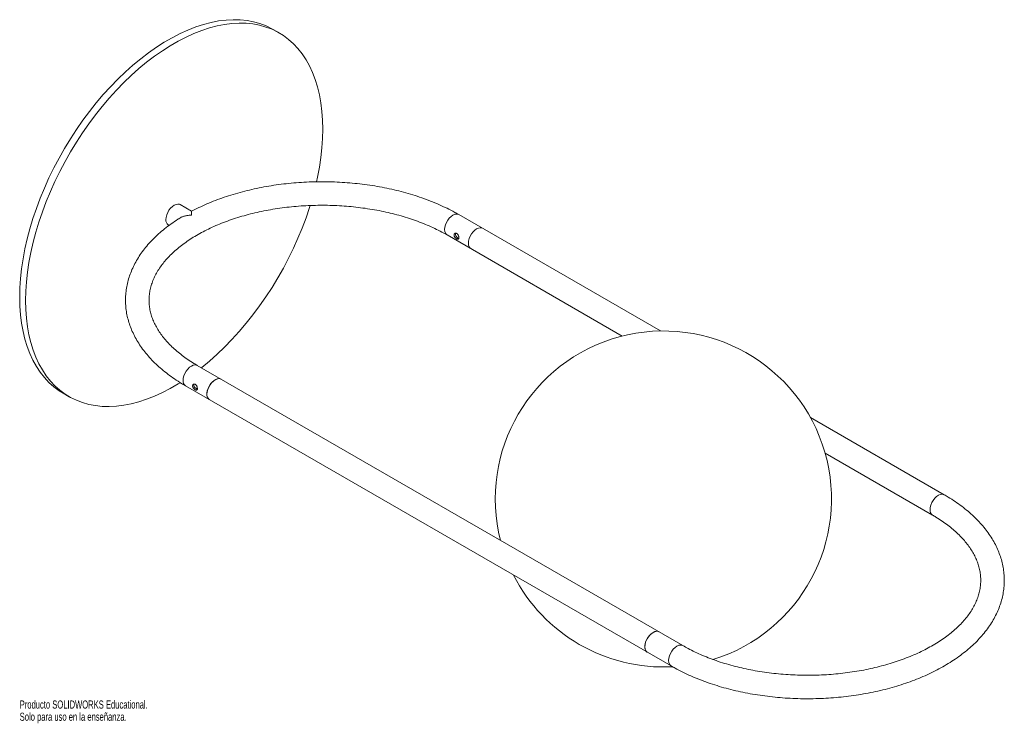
# Paper-space layout '_Isométrica' of a CAD drawing. Header units: millimetres. Extents: x -343 to 243, y -248 to 171.
import ezdxf

# ---------------------------------------------------------------- set-up
doc = ezdxf.new("R2010")
doc.units = ezdxf.units.MM
doc.styles.add('SLDTEXTSTYLE0', font='TXT', dxfattribs={"width": 0.7})

psp = doc.layouts.new('_Isométrica')

# ---------------------------------------------------------------- linework, layer by layer
at = {"color": 7, "linetype": 'Continuous', "lineweight": 15}
for p, q in [((-188.17, 163.16), (-191.71, 165.2)), ((-240.34, 57.02), (-247.17, 60.97)), ((38.69, -14.25), (-81.35, 55.05)), ((-254.17, 48.84), (-253.73, 48.59)), ((-88.35, 42.92), (15.93, -17.28)), ((51.94, -201.51), (-236.92, -34.76)), ((-316.7, -51.31), (-313.16, -53.35)), ((-243.92, -46.88), (44.94, -213.63)), ((207.5, -111.7), (127.84, -65.72)), ((136.61, -86.94), (200.5, -123.83))]:
    psp.add_line(p, q, dxfattribs=at)
at = {"color": 7, "linetype": 'Continuous', "lineweight": 15, "flags": 128}
for points in [[(-191.71, 165.2), (-192.54, 165.67), (-196, 167.36), (-199.62, 168.74), (-203.4, 169.8), (-207.32, 170.54), (-211.38, 170.95), (-215.55, 171.05), (-219.84, 170.82), (-224.22, 170.27), (-228.69, 169.4), (-233.23, 168.21), (-237.83, 166.7), (-242.47, 164.88), (-247.15, 162.76), (-251.85, 160.33), (-256.56, 157.62), (-261.26, 154.62), (-265.94, 151.34), (-270.58, 147.79), (-275.18, 143.99), (-279.72, 139.94), (-284.19, 135.65), (-288.57, 131.14), (-292.86, 126.42), (-297.03, 121.5), (-301.09, 116.41), (-305.01, 111.14), (-308.79, 105.72), (-312.41, 100.16), (-315.87, 94.47), (-319.15, 88.69), (-322.25, 82.81), (-325.16, 76.86), (-327.86, 70.85), (-330.36, 64.8), (-332.64, 58.73), (-334.69, 52.65), (-336.52, 46.59), (-338.12, 40.56), (-339.48, 34.57), (-340.6, 28.65), (-341.47, 22.8), (-342.09, 17.06), (-342.47, 11.42), (-342.59, 5.92)], [(-165.99, 74.54), (-165.4, 77.28), (-164.28, 83.2), (-163.41, 89.04), (-162.78, 94.79), (-162.41, 100.42), (-162.28, 105.93), (-162.41, 111.29), (-162.78, 116.49), (-163.41, 121.51), (-164.28, 126.35), (-165.4, 130.99), (-166.75, 135.4), (-168.35, 139.59), (-170.18, 143.54), (-172.24, 147.24), (-174.52, 150.68), (-177.01, 153.85), (-179.72, 156.73), (-182.63, 159.33), (-185.72, 161.63), (-189.01, 163.63), (-192.46, 165.32), (-196.09, 166.69), (-199.86, 167.75), (-203.79, 168.49), (-207.84, 168.91), (-212.02, 169.01), (-216.3, 168.78), (-220.68, 168.23), (-225.15, 167.36), (-229.69, 166.16), (-234.29, 164.66), (-238.94, 162.84), (-243.62, 160.72), (-248.32, 158.29), (-253.02, 155.58), (-257.72, 152.57), (-262.4, 149.3), (-267.05, 145.75), (-271.65, 141.95), (-276.19, 137.89), (-280.65, 133.61), (-285.04, 129.1), (-289.32, 124.38), (-293.5, 119.46), (-297.55, 114.36), (-301.47, 109.1), (-305.25, 103.68), (-308.87, 98.12), (-312.33, 92.43), (-315.61, 86.64), (-318.71, 80.77), (-321.62, 74.81), (-324.32, 68.81), (-326.82, 62.76), (-329.1, 56.69), (-331.16, 50.61), (-332.99, 44.55), (-334.59, 38.52), (-335.94, 32.53), (-337.06, 26.61), (-337.93, 20.76), (-338.56, 15.02), (-338.93, 9.38), (-339.06, 3.88), (-339.06, 3.88)], [(-255.62, 52.05), (-255.5, 53.39), (-255.13, 54.81), (-254.54, 56.23), (-253.76, 57.59), (-252.82, 58.81), (-251.77, 59.84), (-250.67, 60.62), (-249.57, 61.11), (-248.52, 61.29), (-247.58, 61.15), (-247.17, 60.97)], [(-234.53, -36.13), (-234.29, -35.94), (-229.69, -32.14), (-225.15, -28.09), (-220.68, -23.8), (-216.3, -19.29), (-212.02, -14.57), (-207.84, -9.66), (-203.79, -4.56), (-199.86, 0.71), (-196.09, 6.13), (-192.46, 11.69), (-189.01, 17.37), (-185.72, 23.16), (-182.63, 29.04), (-179.72, 34.99), (-177.01, 41), (-174.52, 47.05), (-172.24, 53.12), (-170.18, 59.19), (-169.79, 60.44)], [(-75.66, 37.96), (-75.54, 39.31), (-75.17, 40.73), (-74.58, 42.15), (-73.8, 43.51), (-72.86, 44.73), (-71.81, 45.76), (-70.71, 46.54), (-69.61, 47.03), (-68.56, 47.21), (-67.62, 47.07), (-67.21, 46.88)], [(-67.21, 46.88), (-67.62, 47.07), (-68.56, 47.21), (-69.61, 47.03), (-70.71, 46.54), (-71.81, 45.76), (-72.86, 44.73), (-73.8, 43.51), (-74.58, 42.15), (-75.17, 40.73), (-75.54, 39.31), (-75.66, 37.96), (-75.54, 36.76), (-75.17, 35.77), (-74.58, 35.02), (-74.21, 34.76)], [(-342.59, 5.92), (-342.47, 0.56), (-342.09, -4.64), (-341.47, -9.67), (-340.6, -14.5), (-339.48, -19.14), (-338.12, -23.56), (-336.52, -27.75), (-334.69, -31.7), (-332.64, -35.4), (-330.36, -38.83), (-327.86, -42), (-325.16, -44.88), (-322.25, -47.48), (-319.15, -49.78), (-316.7, -51.31)], [(-339.06, 3.88), (-338.93, -1.48), (-338.56, -6.68), (-337.93, -11.71), (-337.06, -16.54), (-335.94, -21.18), (-334.59, -25.6), (-332.99, -29.79), (-331.16, -33.74), (-329.1, -37.44), (-326.82, -40.87), (-324.32, -44.04), (-321.62, -46.93), (-318.71, -49.52), (-315.61, -51.82), (-312.33, -53.82), (-308.87, -55.51), (-305.25, -56.89), (-301.47, -57.95), (-297.55, -58.69), (-293.5, -59.11), (-289.32, -59.2), (-285.04, -58.97), (-280.65, -58.42), (-276.19, -57.55), (-271.65, -56.36), (-267.05, -54.85), (-262.4, -53.03), (-257.72, -50.91), (-253.02, -48.49), (-248.32, -45.77), (-247.12, -45.03)], [(-231.22, -51.84), (-231.1, -50.5), (-230.73, -49.08), (-230.14, -47.65), (-229.36, -46.3), (-228.42, -45.07), (-227.38, -44.05), (-226.27, -43.27), (-225.17, -42.78), (-224.13, -42.59), (-223.19, -42.73), (-222.77, -42.92)], [(-222.77, -42.92), (-222.86, -42.87), (-223.74, -42.61), (-224.75, -42.67), (-225.84, -43.04), (-226.95, -43.71), (-228.02, -44.65), (-229.01, -45.8), (-229.86, -47.11), (-230.53, -48.52), (-230.98, -49.95), (-231.2, -51.33)], [(37.79, -193.35), (37.38, -193.16), (36.44, -193.02), (35.4, -193.2), (34.29, -193.69), (33.19, -194.47), (32.15, -195.5), (31.21, -196.72), (30.42, -198.08), (29.84, -199.5), (29.47, -200.92), (29.34, -202.27), (29.47, -203.47), (29.84, -204.46), (30.42, -205.21), (30.79, -205.47)], [(37.79, -193.35), (37.71, -193.3), (36.83, -193.03), (35.82, -193.09), (34.73, -193.46), (33.62, -194.13), (32.55, -195.07), (31.56, -196.22), (30.71, -197.53), (30.04, -198.94), (29.58, -200.37), (29.36, -201.75)]]:
    psp.add_lwpolyline(points, dxfattribs=at)
at = {"color": 8, "linetype": 'Continuous', "lineweight": 15, "flags": 128}
for points in [[(-81.35, 55.05), (-81.77, 55.23), (-82.71, 55.37), (-83.75, 55.19), (-84.85, 54.7), (-85.95, 53.92), (-87, 52.89), (-87.94, 51.67), (-88.72, 50.31), (-89.31, 48.89), (-89.68, 47.47), (-89.8, 46.13), (-89.68, 44.93), (-89.31, 43.93), (-88.72, 43.19), (-88.35, 42.92)], [(-245.37, -43.68), (-245.24, -42.33), (-244.88, -40.91), (-244.29, -39.49), (-243.5, -38.13), (-242.56, -36.91), (-241.52, -35.88), (-240.42, -35.1), (-239.31, -34.61), (-238.27, -34.43), (-237.33, -34.57), (-236.92, -34.76)], [(199.05, -120.62), (199.17, -119.28), (199.54, -117.86), (200.13, -116.44), (200.91, -115.08), (201.85, -113.86), (202.9, -112.83), (204, -112.05), (205.1, -111.56), (206.15, -111.38), (207.09, -111.52), (207.5, -111.71)], [(51.93, -201.51), (51.52, -201.32), (50.58, -201.18), (49.54, -201.36), (48.44, -201.86), (47.34, -202.64), (46.29, -203.66), (45.35, -204.88), (44.57, -206.24), (43.98, -207.67), (43.61, -209.09), (43.49, -210.43), (43.61, -211.63), (43.98, -212.63), (44.57, -213.37), (44.94, -213.64)]]:
    psp.add_lwpolyline(points, dxfattribs=at)
at = {"color": 7, "linetype": 'Continuous', "lineweight": 15}
for centre, radius, start, end in [((-252.2, 51.66), 3.44, 173.60377, 235.08405), ((-72.24, 37.58), 3.44, 173.60377, 235.08405), ((40.4, -114.24), 100, 287.05743, 194.28034), ((-227.52, -52.04), 3.76, 169.03875, 233.06444), ((-227.8, -52.23), 3.44, 173.60377, 235.08405), ((40.4, -114.24), 100, 206.94651, 272.9514), ((33.05, -202.47), 3.76, 169.03875, 233.06444)]:
    psp.add_arc(centre, radius, start, end, dxfattribs=at)
at = {"color": 8, "linetype": 'Continuous', "lineweight": 15}
for centre, start, end in [((-241.95, -44.06), 173.60377, 235.08405), ((202.47, -121.01), 173.61527, 234.963)]:
    psp.add_arc(centre, 3.44, start, end, dxfattribs=at)
at = {"color": 7, "linetype": 'Continuous', "lineweight": 15}
for points, knots in [([(-81.35, 55.05), (-82.14, 55.49), (-84.41, 56.78), (-88.32, 58.8), (-93.15, 61.04), (-98.17, 63.13), (-103.36, 65.05), (-108.7, 66.81), (-114.19, 68.39), (-119.8, 69.8), (-125.52, 71.04), (-131.34, 72.09), (-137.24, 72.96), (-143.21, 73.65), (-149.23, 74.16), (-155.28, 74.48), (-161.35, 74.61), (-167.43, 74.56), (-173.49, 74.32), (-179.53, 73.89), (-185.52, 73.28), (-191.45, 72.48), (-197.3, 71.5), (-203.07, 70.34), (-208.73, 69.01), (-214.27, 67.5), (-219.67, 65.81), (-224.92, 63.96), (-230.02, 61.95), (-234.92, 59.76), (-238.36, 58.1), (-240.1, 57.14), (-240.34, 57.01)], [0, 0, 0, 0, 0.018546, 0.053535, 0.088507, 0.123459, 0.158388, 0.193292, 0.228171, 0.263024, 0.297856, 0.332667, 0.36746, 0.40224, 0.437007, 0.471767, 0.506523, 0.541277, 0.576033, 0.610793, 0.645562, 0.680342, 0.715137, 0.749951, 0.784786, 0.819646, 0.854533, 0.88945, 0.924399, 0.959379, 0.994391, 1, 1, 1, 1]), ([(-236.92, -34.76), (-237.59, -34.36), (-239.55, -33.21), (-242.63, -31.22), (-246.04, -28.77), (-249.2, -26.22), (-252.1, -23.61), (-254.72, -20.93), (-257.07, -18.19), (-259.14, -15.4), (-260.94, -12.57), (-262.45, -9.7), (-263.68, -6.8), (-264.62, -3.86), (-265.27, -0.88), (-265.62, 2.12), (-265.67, 5.16), (-265.4, 8.21), (-264.82, 11.26), (-263.92, 14.29), (-262.72, 17.28), (-261.23, 20.23), (-259.44, 23.13), (-257.38, 25.97), (-255.03, 28.75), (-252.41, 31.47), (-249.53, 34.11), (-246.38, 36.67), (-242.98, 39.14), (-239.34, 41.52), (-235.46, 43.79), (-231.35, 45.94), (-227.03, 47.98), (-222.51, 49.88), (-217.8, 51.65), (-212.92, 53.28), (-207.88, 54.75), (-202.69, 56.07), (-197.38, 57.23), (-191.96, 58.22), (-186.44, 59.05), (-180.85, 59.7), (-175.21, 60.18), (-169.52, 60.48), (-163.81, 60.61), (-158.09, 60.56), (-152.39, 60.33), (-146.73, 59.92), (-141.11, 59.34), (-135.56, 58.58), (-130.09, 57.66), (-124.73, 56.56), (-119.49, 55.31), (-114.39, 53.9), (-109.44, 52.33), (-104.65, 50.62), (-100.05, 48.77), (-95.65, 46.78), (-91.75, 44.83), (-89.39, 43.51), (-88.35, 42.92)], [0, 0, 0, 0, 0.008989, 0.026134, 0.04327, 0.060404, 0.077545, 0.094707, 0.111909, 0.129178, 0.146544, 0.164045, 0.181723, 0.199618, 0.217758, 0.236144, 0.254732, 0.27343, 0.292071, 0.310538, 0.328768, 0.34675, 0.364508, 0.382081, 0.399512, 0.416841, 0.434099, 0.451313, 0.468502, 0.485681, 0.502858, 0.520041, 0.537235, 0.554442, 0.571665, 0.588905, 0.60616, 0.62343, 0.640714, 0.658011, 0.675318, 0.692634, 0.709958, 0.727286, 0.744619, 0.761952, 0.779285, 0.796615, 0.813939, 0.831257, 0.848566, 0.865864, 0.883149, 0.90042, 0.917674, 0.934911, 0.95213, 0.96933, 0.98651, 1, 1, 1, 1]), ([(-247.42, 52.91), (-247.76, 52.7), (-249.54, 51.62), (-252.54, 49.53), (-256.39, 46.62), (-259.96, 43.58), (-263.27, 40.42), (-266.3, 37.16), (-269.04, 33.78), (-271.47, 30.33), (-273.6, 26.79), (-275.42, 23.19), (-276.91, 19.54), (-278.09, 15.86), (-278.94, 12.15), (-279.47, 8.42), (-279.68, 4.7), (-279.58, 0.98), (-279.16, -2.73), (-278.42, -6.4), (-277.37, -10.05), (-276.02, -13.66), (-274.35, -17.21), (-272.39, -20.72), (-270.11, -24.15), (-267.54, -27.51), (-264.68, -30.79), (-261.53, -33.97), (-258.11, -37.04), (-254.42, -39.99), (-250.48, -42.82), (-246.95, -45.1), (-244.7, -46.42), (-243.92, -46.88)], [0, 0, 0, 0, 0.008157, 0.042648, 0.077135, 0.111597, 0.146008, 0.180336, 0.214542, 0.248589, 0.282437, 0.316056, 0.349427, 0.382545, 0.415428, 0.448111, 0.480647, 0.513101, 0.545534, 0.578004, 0.610577, 0.643312, 0.676252, 0.709423, 0.742832, 0.776471, 0.810316, 0.844336, 0.878495, 0.912758, 0.947093, 0.98147, 1, 1, 1, 1]), ([(-247.38, 52.85), (-247.12, 53.05), (-246.39, 53.58), (-244.89, 54.08), (-242.85, 54.58), (-241.32, 54.7), (-240.42, 54.7), (-240.42, 54.7)], [0, 0, 0, 0, 0.142025, 0.387104, 0.639125, 0.997756, 1, 1, 1, 1]), ([(-240.42, 54.7), (-240.42, 54.7), (-240.42, 55.13), (-240.41, 55.9), (-240.39, 56.7), (-240.36, 57.02), (-240.35, 57.01), (-240.34, 57.01)], [0, 0, 0, 0, 0.0023453, 0.3123082, 0.6313391, 0.9433636, 1, 1, 1, 1]), ([(-81.32, 41.23), (-81.32, 41.12), (-81.32, 41.02), (-81.35, 40.84), (-81.37, 40.75), (-81.42, 40.61), (-81.45, 40.55), (-81.53, 40.44), (-81.58, 40.4), (-81.73, 40.31), (-81.86, 40.3), (-82.09, 40.34), (-82.17, 40.36), (-82.34, 40.43), (-82.43, 40.48), (-82.62, 40.58), (-82.71, 40.65), (-82.91, 40.79), (-83, 40.87), (-83.29, 41.12), (-83.47, 41.32), (-83.71, 41.63), (-83.78, 41.74), (-83.91, 41.96), (-83.96, 42.08), (-84.05, 42.3), (-84.09, 42.42), (-84.13, 42.64), (-84.15, 42.75), (-84.15, 43.07), (-84.1, 43.28), (-83.96, 43.53), (-83.91, 43.6), (-83.78, 43.73), (-83.71, 43.79), (-83.55, 43.88), (-83.47, 43.92), (-83.29, 43.96), (-83.2, 43.97), (-83, 43.96), (-82.91, 43.95), (-82.72, 43.89), (-82.62, 43.85), (-82.43, 43.74), (-82.34, 43.68), (-82.17, 43.53), (-82.09, 43.44), (-81.86, 43.15), (-81.73, 42.92), (-81.58, 42.56), (-81.53, 42.44), (-81.45, 42.19), (-81.42, 42.06), (-81.37, 41.81), (-81.35, 41.69), (-81.32, 41.45), (-81.32, 41.34), (-81.32, 41.23)], [0, 0, 0, 0, 0.03125, 0.03125, 0.0625, 0.0625, 0.09375, 0.09375, 0.125, 0.125, 0.1875, 0.1875, 0.21875, 0.21875, 0.25, 0.25, 0.28125, 0.28125, 0.3125, 0.3125, 0.375, 0.375, 0.40625, 0.40625, 0.4375, 0.4375, 0.46875, 0.46875, 0.5, 0.5, 0.5625, 0.5625, 0.59375, 0.59375, 0.625, 0.625, 0.65625, 0.65625, 0.6875, 0.6875, 0.71875, 0.71875, 0.75, 0.75, 0.78125, 0.78125, 0.8125, 0.8125, 0.875, 0.875, 0.90625, 0.90625, 0.9375, 0.9375, 0.96875, 0.96875, 1, 1, 1, 1]), ([(-81.36, 40.84), (-81.37, 40.84), (-81.5, 40.86), (-81.83, 41.07), (-82.31, 41.42), (-82.78, 41.9), (-83.17, 42.45), (-83.37, 43.03), (-83.38, 43.57), (-83.24, 43.83), (-83.18, 43.95)], [0, 0, 0, 0, 0.006824, 0.153199, 0.29268, 0.434528, 0.584037, 0.735042, 0.879284, 1, 1, 1, 1]), ([(-239.71, -46.94), (-239.71, -47.05), (-239.7, -47.16), (-239.65, -47.39), (-239.62, -47.5), (-239.53, -47.73), (-239.47, -47.84), (-239.34, -48.06), (-239.27, -48.17), (-239.04, -48.49), (-238.85, -48.68), (-238.57, -48.94), (-238.47, -49.02), (-238.28, -49.16), (-238.18, -49.22), (-238, -49.33), (-237.91, -49.37), (-237.73, -49.44), (-237.65, -49.47), (-237.43, -49.51), (-237.3, -49.49), (-237.14, -49.4), (-237.1, -49.36), (-237.02, -49.26), (-236.99, -49.2), (-236.93, -49.05), (-236.91, -48.97), (-236.89, -48.79), (-236.88, -48.68), (-236.88, -48.36), (-236.91, -48.12), (-236.98, -47.75), (-237.02, -47.62), (-237.1, -47.37), (-237.14, -47.25), (-237.24, -47), (-237.3, -46.89), (-237.43, -46.67), (-237.5, -46.56), (-237.65, -46.37), (-237.73, -46.28), (-237.9, -46.13), (-237.99, -46.06), (-238.18, -45.95), (-238.28, -45.91), (-238.47, -45.86), (-238.57, -45.84), (-238.85, -45.83), (-239.04, -45.88), (-239.27, -46.01), (-239.34, -46.07), (-239.47, -46.2), (-239.53, -46.28), (-239.62, -46.44), (-239.65, -46.54), (-239.7, -46.73), (-239.71, -46.83), (-239.71, -46.94)], [0, 0, 0, 0, 0.03125, 0.03125, 0.0625, 0.0625, 0.09375, 0.09375, 0.125, 0.125, 0.1875, 0.1875, 0.21875, 0.21875, 0.25, 0.25, 0.28125, 0.28125, 0.3125, 0.3125, 0.375, 0.375, 0.40625, 0.40625, 0.4375, 0.4375, 0.46875, 0.46875, 0.5, 0.5, 0.5625, 0.5625, 0.59375, 0.59375, 0.625, 0.625, 0.65625, 0.65625, 0.6875, 0.6875, 0.71875, 0.71875, 0.75, 0.75, 0.78125, 0.78125, 0.8125, 0.8125, 0.875, 0.875, 0.90625, 0.90625, 0.9375, 0.9375, 0.96875, 0.96875, 1, 1, 1, 1]), ([(-238.73, -45.86), (-238.77, -45.9), (-238.91, -46.06), (-238.92, -46.31), (-238.93, -46.49)], [0, 0, 0, 0, 0.24812, 1, 1, 1, 1]), ([(-238.93, -46.49), (-238.91, -46.68), (-238.87, -47.04), (-238.57, -47.61), (-238.14, -48.14), (-237.63, -48.58), (-237.2, -48.86), (-237, -48.93), (-236.93, -48.95)], [0, 0, 0, 0, 0.177133, 0.354049, 0.536688, 0.724693, 0.906099, 1, 1, 1, 1]), ([(-236.95, -47.98), (-237, -47.88), (-237.15, -47.58), (-237.15, -47.28), (-237.15, -47.08)], [0, 0, 0, 0, 0.342785, 1, 1, 1, 1]), ([(44.94, -213.63), (45.72, -214.08), (47.99, -215.37), (51.91, -217.38), (56.74, -219.63), (61.76, -221.71), (66.94, -223.64), (72.28, -225.39), (77.77, -226.98), (83.38, -228.39), (89.1, -229.62), (94.92, -230.68), (100.83, -231.55), (106.79, -232.24), (112.81, -232.75), (118.87, -233.07), (124.94, -233.2), (131.01, -233.14), (137.08, -232.9), (143.11, -232.48), (149.1, -231.86), (155.03, -231.07), (160.89, -230.09), (166.65, -228.93), (172.31, -227.59), (177.85, -226.08), (183.25, -224.4), (188.51, -222.55), (193.6, -220.53), (198.51, -218.35), (203.24, -216.02), (207.76, -213.53), (212.06, -210.9), (216.14, -208.12), (219.97, -205.21), (223.54, -202.17), (226.85, -199.01), (229.88, -195.74), (232.62, -192.37), (235.06, -188.91), (237.19, -185.38), (239, -181.78), (240.5, -178.13), (241.67, -174.44), (242.53, -170.73), (243.06, -167.01), (243.27, -163.28), (243.16, -159.56), (242.74, -155.86), (242, -152.18), (240.96, -148.54), (239.6, -144.93), (237.94, -141.37), (235.97, -137.87), (233.7, -134.43), (231.13, -131.07), (228.26, -127.8), (225.11, -124.62), (221.69, -121.55), (218, -118.6), (214.06, -115.77), (210.53, -113.48), (208.29, -112.17), (207.5, -111.7)], [0, 0, 0, 0, 0.008945, 0.025822, 0.042691, 0.05955, 0.076398, 0.093233, 0.110057, 0.126868, 0.143669, 0.16046, 0.177242, 0.194018, 0.210788, 0.227554, 0.244318, 0.261082, 0.277846, 0.294613, 0.311383, 0.328159, 0.344942, 0.361735, 0.378537, 0.395351, 0.412179, 0.429021, 0.445879, 0.462751, 0.479639, 0.496541, 0.513454, 0.530373, 0.547291, 0.564196, 0.581076, 0.597915, 0.614695, 0.631397, 0.648001, 0.664493, 0.680863, 0.697109, 0.713239, 0.729272, 0.745233, 0.761153, 0.777063, 0.792991, 0.808969, 0.825028, 0.841186, 0.857458, 0.873847, 0.890348, 0.906951, 0.923639, 0.940396, 0.957204, 0.974046, 0.99091, 1, 1, 1, 1]), ([(200.5, -123.83), (201.18, -124.23), (203.14, -125.38), (206.21, -127.37), (209.63, -129.82), (212.78, -132.36), (215.68, -134.98), (218.3, -137.66), (220.65, -140.4), (222.73, -143.18), (224.52, -146.02), (226.03, -148.88), (227.26, -151.79), (228.2, -154.73), (228.85, -157.7), (229.21, -160.71), (229.25, -163.75), (228.98, -166.8), (228.4, -169.85), (227.51, -172.88), (226.31, -175.87), (224.81, -178.82), (223.03, -181.72), (220.96, -184.56), (218.61, -187.34), (216, -190.05), (213.11, -192.69), (209.97, -195.26), (206.57, -197.73), (202.92, -200.1), (199.04, -202.37), (194.94, -204.53), (190.62, -206.57), (186.09, -208.47), (181.38, -210.24), (176.5, -211.86), (171.46, -213.34), (166.28, -214.66), (160.96, -215.82), (155.54, -216.81), (150.03, -217.64), (144.44, -218.29), (138.79, -218.77), (133.1, -219.07), (127.39, -219.2), (121.68, -219.14), (115.98, -218.91), (110.31, -218.51), (104.69, -217.93), (99.14, -217.17), (93.68, -216.24), (88.32, -215.15), (83.08, -213.9), (77.97, -212.48), (73.02, -210.92), (68.24, -209.21), (63.64, -207.36), (59.23, -205.37), (55.33, -203.42), (52.97, -202.09), (51.94, -201.51)], [0, 0, 0, 0, 0.008989, 0.026134, 0.04327, 0.060404, 0.077545, 0.094707, 0.111909, 0.129178, 0.146544, 0.164045, 0.181723, 0.199618, 0.217758, 0.236144, 0.254732, 0.27343, 0.292071, 0.310538, 0.328768, 0.34675, 0.364508, 0.382081, 0.399512, 0.416841, 0.434099, 0.451313, 0.468502, 0.485681, 0.502858, 0.520041, 0.537235, 0.554442, 0.571665, 0.588905, 0.60616, 0.62343, 0.640714, 0.658011, 0.675318, 0.692634, 0.709958, 0.727286, 0.744619, 0.761952, 0.779285, 0.796615, 0.813939, 0.831257, 0.848566, 0.865864, 0.883149, 0.90042, 0.917674, 0.934911, 0.95213, 0.96933, 0.98651, 1, 1, 1, 1])]:
    psp.add_open_spline(points, degree=3, knots=knots, dxfattribs=at)

# ---------------------------------------------------------------- texts
at = {"color": 7, "linetype": 'Continuous', "char_height": 4.8336, "attachment_point": 1, "style": 'SLDTEXTSTYLE0'}
for s, insert in [('Producto SOLIDWORKS Educational.', (-342.59, -234.19)), ('Solo para uso en la enseñanza.', (-342.59, -241.44))]:
    psp.add_mtext(s, dxfattribs=dict(at, insert=insert))

doc.saveas('drawing.dxf')
